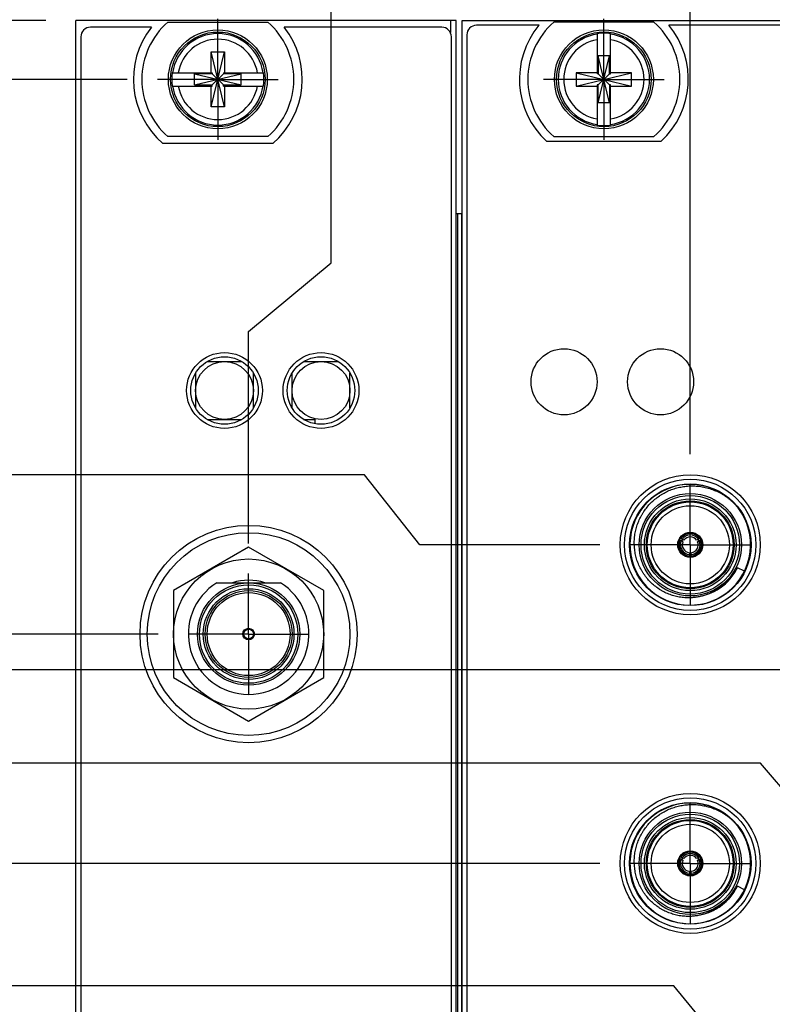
# Model space of a CAD drawing. Header units: inches. Extents: x 0 to 22, y 0 to 17.
# Tile 45 of 121: x 6.6 to 8.2, y 10.4 to 12.5. Entities that reach past the tile are written whole.
import ezdxf

# ---------------------------------------------------------------- set-up
doc = ezdxf.new("R2010")
doc.units = ezdxf.units.IN
doc.header["$LTSCALE"] = 1.21
doc.header["$MEASUREMENT"] = 0
doc.linetypes.add('CENTER', pattern=[0.6, 0.375, -0.075, 0.075, -0.075])
doc.layers.get('0').update_dxf_attribs({"linetype": 'CONTINUOUS'})
doc.layers.add('02___PRT_ALL_AXES', color=7, linetype='CONTINUOUS')
doc.layers.add('DIMENSIONS', color=7, linetype='CONTINUOUS')
doc.styles.get("Standard").update_dxf_attribs({"font": 'txt', "width": 0.8})
doc.dimstyles.new('DIMSTYLE_1', dxfattribs={"dimtxt": 0.125, "dimasz": 0.18, "dimexe": 0.125, "dimexo": 0.0625, "dimgap": 0.03125, "dimtad": 0, "dimtih": 1, "dimtoh": 1, "dimzin": 4, "dimdsep": 46, "dimtxsty": 'STANDARD', "dimblk": '_FILLED', "dimblk1": '_FILLED', "dimblk2": '_FILLED', "dimcen": 0.09, "dimadec": 0, "dimazin": 0, "dimtp": 0.01, "dimtm": 0.01, "dimtfac": 1, "dimtofl": 0, "dimtmove": 0, "dimatfit": 3, "dimldrblk": '_FILLED', "dimfxl": 1, "dimtolj": 1, "dimtzin": 4, "dimarcsym": 0})

# ---------------------------------------------------------------- blocks, each defined once
blk = doc.blocks.new('*D8')
at = {"layer": 'DIMENSIONS', "color": 2, "linetype": 'CONTINUOUS'}
blk.add_line((6.7234, 12.5476), (6.7234, 12.9226), dxfattribs=at)
at = {"layer": 'DIMENSIONS', "color": 2, "linetype": 'CONTINUOUS', "insert": (6.6609, 12.9851), "char_height": 0.125, "width": 1.025, "attachment_point": 1, "rotation": 90, "line_spacing_factor": 0.9}
blk.add_mtext('-.29{\\Ftxt.shx;\\W1.000000;\\H0.125000; }[7.5]', dxfattribs=at)
blk = doc.blocks.new('_FILLED')
at = {"color": 0, "linetype": 'BYBLOCK'}
blk.add_solid([(0, 0), (-1, 0.174), (-1, -0.174)], dxfattribs=at)
blk = doc.blocks.new('*D10')
at = {"layer": 'DIMENSIONS', "color": 2, "linetype": 'CONTINUOUS'}
for p, q in [((10.3162, 11.8632), (10.3162, 12.9226)), ((10.1504, 11.7578), (10.3162, 11.8632)), ((10.1504, 11.3277), (10.1504, 11.7578))]:
    blk.add_line(p, q, dxfattribs=at)
at = {"layer": 'DIMENSIONS', "color": 2, "linetype": 'CONTINUOUS', "insert": (10.2537, 12.9851), "char_height": 0.125, "width": 1.125, "attachment_point": 1, "rotation": 90, "line_spacing_factor": 0.9}
blk.add_mtext('3.13{\\Ftxt.shx;\\W1.000000;\\H0.125000; }[79.6]', dxfattribs=at)
blk = doc.blocks.new('*D11')
at = {"layer": 'DIMENSIONS', "color": 2, "linetype": 'CONTINUOUS'}
blk.add_line((8.9109, 10.9696), (8.9109, 12.9226), dxfattribs=at)
at = {"layer": 'DIMENSIONS', "color": 2, "linetype": 'CONTINUOUS', "insert": (8.8484, 12.9851), "char_height": 0.125, "width": 1.425, "attachment_point": 1, "rotation": 90, "line_spacing_factor": 0.9}
blk.add_mtext('4X 1.89{\\Ftxt.shx;\\W1.000000;\\H0.125000; }[48.1]', dxfattribs=at)
blk = doc.blocks.new('*D12')
at = {"layer": 'DIMENSIONS', "color": 2, "linetype": 'CONTINUOUS'}
blk.add_line((11.047, 10.3096), (11.047, 12.9226), dxfattribs=at)
at = {"layer": 'DIMENSIONS', "color": 2, "linetype": 'CONTINUOUS', "insert": (10.9845, 12.9851), "char_height": 0.125, "width": 1.525, "attachment_point": 1, "rotation": 90, "line_spacing_factor": 0.9}
blk.add_mtext('3X 4.03{\\Ftxt.shx;\\W1.000000;\\H0.125000; }[102.4]', dxfattribs=at)
blk = doc.blocks.new('*D13')
at = {"layer": 'DIMENSIONS', "color": 2, "linetype": 'CONTINUOUS'}
blk.add_line((7.9964, 11.5865), (7.9964, 12.9226), dxfattribs=at)
at = {"layer": 'DIMENSIONS', "color": 2, "linetype": 'CONTINUOUS', "insert": (7.9339, 12.9851), "char_height": 0.125, "width": 1.325, "attachment_point": 1, "rotation": 90, "line_spacing_factor": 0.9}
blk.add_mtext('5X .98{\\Ftxt.shx;\\W1.000000;\\H0.125000; }[24.9]', dxfattribs=at)
blk = doc.blocks.new('*D14')
at = {"layer": 'DIMENSIONS', "color": 2, "linetype": 'CONTINUOUS'}
for p, q in [((7.2521, 11.9827), (7.2521, 12.9226)), ((7.0812, 11.8408), (7.2521, 11.9827)), ((7.0812, 11.4016), (7.0812, 11.8408))]:
    blk.add_line(p, q, dxfattribs=at)
at = {"layer": 'DIMENSIONS', "color": 2, "linetype": 'CONTINUOUS', "insert": (7.1896, 12.9851), "char_height": 0.125, "width": 1.225, "attachment_point": 1, "rotation": 90, "line_spacing_factor": 0.9}
blk.add_mtext('3X .06{\\Ftxt.shx;\\W1.000000;\\H0.125000; }[1.6]', dxfattribs=at)
blk = doc.blocks.new('*D16')
at = {"layer": 'DIMENSIONS', "color": 2, "linetype": 'CONTINUOUS'}
blk.add_line((12.3154, 11.5047), (12.3154, 12.9438), dxfattribs=at)
at = {"layer": 'DIMENSIONS', "color": 2, "linetype": 'CONTINUOUS', "insert": (12.2529, 13.0063), "char_height": 0.125, "width": 1.525, "attachment_point": 1, "rotation": 90, "line_spacing_factor": 0.9}
blk.add_mtext('2X 5.30{\\Ftxt.shx;\\W1.000000;\\H0.125000; }[134.6]', dxfattribs=at)
blk = doc.blocks.new('*D17')
at = {"layer": 'DIMENSIONS', "color": 2, "linetype": 'CONTINUOUS'}
for p, q in [((12.8785, 11.709), (12.8785, 12.9438)), ((12.7134, 11.567), (12.8785, 11.709)), ((12.7134, 11.1637), (12.7134, 11.567))]:
    blk.add_line(p, q, dxfattribs=at)
at = {"layer": 'DIMENSIONS', "color": 2, "linetype": 'CONTINUOUS', "insert": (12.816, 13.0063), "char_height": 0.125, "width": 1.525, "attachment_point": 1, "rotation": 90, "line_spacing_factor": 0.9}
blk.add_mtext('4X 5.70{\\Ftxt.shx;\\W1.000000;\\H0.125000; }[144.7]', dxfattribs=at)
blk = doc.blocks.new('*D18')
at = {"layer": 'DIMENSIONS', "color": 2, "linetype": 'CONTINUOUS'}
blk.add_line((13.5929, 11.4361), (13.5929, 12.9226), dxfattribs=at)
at = {"layer": 'DIMENSIONS', "color": 2, "linetype": 'CONTINUOUS', "insert": (13.5304, 12.9851), "char_height": 0.125, "width": 1.325, "attachment_point": 1, "rotation": 90, "line_spacing_factor": 0.9}
blk.add_mtext('4X 6.58{\\Ftxt.shx;\\W1.000000;\\H0.125000; }[167]', dxfattribs=at)
blk = doc.blocks.new('*D36')
at = {"layer": 'DIMENSIONS', "color": 2, "linetype": 'CONTINUOUS'}
blk.add_line((6.8298, 12.3631), (6.2859, 12.3631), dxfattribs=at)
at = {"layer": 'DIMENSIONS', "color": 2, "linetype": 'CONTINUOUS', "insert": (6.2234, 12.4256), "char_height": 0.125, "width": 1.525, "attachment_point": 3, "line_spacing_factor": 0.9}
blk.add_mtext('8X 4.82{\\Ftxt.shx;\\W1.000000;\\H0.125000; }[122.5]', dxfattribs=at)
blk = doc.blocks.new('*D37')
at = {"layer": 'DIMENSIONS', "color": 2, "linetype": 'CONTINUOUS'}
for p, q in [((6.2984, 12.6432), (6.2788, 12.6432)), ((6.4686, 12.4851), (6.2984, 12.6432)), ((6.6609, 12.4851), (6.4686, 12.4851))]:
    blk.add_line(p, q, dxfattribs=at)
at = {"layer": 'DIMENSIONS', "color": 2, "linetype": 'CONTINUOUS', "insert": (6.2163, 12.7057), "char_height": 0.125, "width": 1.225, "attachment_point": 3, "line_spacing_factor": 0.9}
blk.add_mtext('4.94{\\Ftxt.shx;\\W1.000000;\\H0.125000; }[125.6]', dxfattribs=at)
blk = doc.blocks.new('*D40')
at = {"layer": 'DIMENSIONS', "color": 2, "linetype": 'CONTINUOUS'}
for p, q in [((7.9625, 10.4852), (6.2859, 10.4852)), ((8.2613, 10.122), (7.9625, 10.4852)), ((8.7233, 10.122), (8.2613, 10.122))]:
    blk.add_line(p, q, dxfattribs=at)
at = {"layer": 'DIMENSIONS', "color": 2, "linetype": 'CONTINUOUS', "insert": (6.2234, 10.5477), "char_height": 0.125, "width": 1.425, "attachment_point": 3, "line_spacing_factor": 0.9}
blk.add_mtext('2X 2.58{\\Ftxt.shx;\\W1.000000;\\H0.125000; }[65.5]', dxfattribs=at)
blk = doc.blocks.new('*D41')
at = {"layer": 'DIMENSIONS', "color": 2, "linetype": 'CONTINUOUS'}
for p, q in [((8.1423, 10.9466), (6.2859, 10.9466)), ((8.2826, 10.782), (8.1423, 10.9466)), ((8.7233, 10.782), (8.2826, 10.782))]:
    blk.add_line(p, q, dxfattribs=at)
at = {"layer": 'DIMENSIONS', "color": 2, "linetype": 'CONTINUOUS', "insert": (6.2234, 11.0091), "char_height": 0.125, "width": 1.125, "attachment_point": 3, "line_spacing_factor": 0.9}
blk.add_mtext('3.24{\\Ftxt.shx;\\W1.000000;\\H0.125000; }[82.3]', dxfattribs=at)
blk = doc.blocks.new('*D42')
at = {"layer": 'DIMENSIONS', "color": 2, "linetype": 'CONTINUOUS'}
blk.add_line((7.8088, 10.7389), (6.2859, 10.7389), dxfattribs=at)
at = {"layer": 'DIMENSIONS', "color": 2, "linetype": 'CONTINUOUS', "insert": (6.2234, 10.8014), "char_height": 0.125, "width": 1.125, "attachment_point": 3, "line_spacing_factor": 0.9}
blk.add_mtext('3.20{\\Ftxt.shx;\\W1.000000;\\H0.125000; }[81.2]', dxfattribs=at)
blk = doc.blocks.new('*D43')
at = {"layer": 'DIMENSIONS', "color": 2, "linetype": 'CONTINUOUS'}
blk.add_line((9.9628, 11.1401), (6.2859, 11.1401), dxfattribs=at)
at = {"layer": 'DIMENSIONS', "color": 2, "linetype": 'CONTINUOUS', "insert": (6.2234, 11.2026), "char_height": 0.125, "width": 1.125, "attachment_point": 3, "line_spacing_factor": 0.9}
blk.add_mtext('3.60{\\Ftxt.shx;\\W1.000000;\\H0.125000; }[91.4]', dxfattribs=at)
blk = doc.blocks.new('*D44')
at = {"layer": 'DIMENSIONS', "color": 2, "linetype": 'CONTINUOUS'}
for p, q in [((7.3214, 11.5441), (6.2859, 11.5441)), ((7.4357, 11.3989), (7.3214, 11.5441)), ((7.8088, 11.3989), (7.4357, 11.3989))]:
    blk.add_line(p, q, dxfattribs=at)
at = {"layer": 'DIMENSIONS', "color": 2, "linetype": 'CONTINUOUS', "insert": (6.2234, 11.6066), "char_height": 0.125, "width": 0.925, "attachment_point": 3, "line_spacing_factor": 0.9}
blk.add_mtext('3.86{\\Ftxt.shx;\\W1.000000;\\H0.125000; }[98]', dxfattribs=at)
blk = doc.blocks.new('*D45')
at = {"layer": 'DIMENSIONS', "color": 2, "linetype": 'CONTINUOUS'}
for p, q in [((6.3602, 11.3571), (6.2859, 11.3571)), ((6.4849, 11.214), (6.3602, 11.3571)), ((6.8936, 11.214), (6.4849, 11.214))]:
    blk.add_line(p, q, dxfattribs=at)
at = {"layer": 'DIMENSIONS', "color": 2, "linetype": 'CONTINUOUS', "insert": (6.2234, 11.4196), "char_height": 0.125, "width": 1.125, "attachment_point": 3, "line_spacing_factor": 0.9}
blk.add_mtext('3.67{\\Ftxt.shx;\\W1.000000;\\H0.125000; }[93.3]', dxfattribs=at)

msp = doc.modelspace()

# ---------------------------------------------------------------- linework, layer by layer
at = {"color": 7, "linetype": 'CONTINUOUS'}
for p, q in [((6.7234, 7.3472), (6.7234, 12.4851)), ((7.5114, 12.4851), (6.7234, 12.4851)), ((7.5114, 7.3472), (7.5114, 12.4851)), ((7.5234, 7.3472), (7.5234, 12.4851)), ((7.5234, 12.4851), (8.3114, 12.4851)), ((6.8797, 12.4711), (6.7534, 12.4711)), ((6.9137, 12.4816), (7.1212, 12.4816)), ((7.4814, 12.4711), (7.1551, 12.4711)), ((7.683, 12.4751), (7.5534, 12.4751)), ((7.9212, 12.4816), (7.7137, 12.4816)), ((8.2814, 12.4751), (7.9519, 12.4751)), ((6.7334, 12.4511), (6.7334, 8.3811)), ((7.5014, 8.3811), (7.5014, 12.4511)), ((7.5334, 12.4551), (7.5334, 8.3851)), ((7.8036, 12.4578), (7.8036, 12.3748)), ((7.8312, 12.3748), (7.8312, 12.4578)), ((7.0036, 12.306), (7.0312, 12.4202)), ((7.0036, 12.3769), (7.0036, 12.4202)), ((7.0312, 12.306), (7.0036, 12.4202)), ((7.0036, 12.4202), (7.0312, 12.4202)), ((7.0312, 12.4202), (7.0312, 12.3769)), ((7.8057, 12.3146), (7.8291, 12.4116)), ((7.8057, 12.4116), (7.8057, 12.3748)), ((7.8291, 12.3146), (7.8057, 12.4116)), ((7.8291, 12.4116), (7.8057, 12.4116)), ((7.8291, 12.3748), (7.8291, 12.4116)), ((6.9228, 12.3769), (7.0057, 12.3769)), ((6.9689, 12.3514), (6.9689, 12.3748)), ((6.9689, 12.3748), (7.0659, 12.3514)), ((7.0057, 12.3748), (6.9689, 12.3748)), ((6.9689, 12.3514), (7.0659, 12.3748)), ((7.0057, 12.3769), (7.0057, 12.3748)), ((7.0057, 12.3514), (7.0291, 12.3748)), ((7.0291, 12.3514), (7.0057, 12.3748)), ((7.0291, 12.3769), (7.0291, 12.3748)), ((7.0291, 12.3769), (7.1121, 12.3769)), ((7.0659, 12.3748), (7.0291, 12.3748)), ((7.0659, 12.3514), (7.0659, 12.3748)), ((7.7603, 12.3769), (7.7603, 12.3493)), ((7.7603, 12.3769), (7.8745, 12.3493)), ((7.8036, 12.3769), (7.7603, 12.3769)), ((7.7603, 12.3493), (7.8745, 12.3769)), ((7.8057, 12.3748), (7.8036, 12.3748)), ((7.8057, 12.3514), (7.8291, 12.3748)), ((7.8291, 12.3514), (7.8057, 12.3748)), ((7.8291, 12.3748), (7.8312, 12.3748)), ((7.8745, 12.3769), (7.8312, 12.3769)), ((7.8745, 12.3493), (7.8745, 12.3769)), ((6.9228, 12.3493), (7.0057, 12.3493)), ((6.9689, 12.3514), (7.0057, 12.3514)), ((7.0036, 12.306), (7.0036, 12.3493)), ((7.0057, 12.3493), (7.0057, 12.3514)), ((7.0291, 12.3493), (7.0291, 12.3514)), ((7.0291, 12.3514), (7.0659, 12.3514)), ((7.0291, 12.3493), (7.1121, 12.3493)), ((7.0312, 12.3493), (7.0312, 12.306)), ((7.7603, 12.3493), (7.8036, 12.3493)), ((7.8036, 12.3514), (7.8036, 12.2685)), ((7.8057, 12.3514), (7.8036, 12.3514)), ((7.8057, 12.3146), (7.8057, 12.3514)), ((7.8291, 12.3514), (7.8291, 12.3146)), ((7.8312, 12.3514), (7.8291, 12.3514)), ((7.8312, 12.2685), (7.8312, 12.3514)), ((7.8312, 12.3493), (7.8745, 12.3493)), ((7.0312, 12.306), (7.0036, 12.306)), ((7.8291, 12.3146), (7.8057, 12.3146)), ((7.1212, 12.2446), (6.9137, 12.2446)), ((7.7137, 12.2446), (7.9212, 12.2446)), ((7.1312, 12.2301), (6.9037, 12.2301)), ((7.9357, 12.2341), (7.6992, 12.2341)), ((7.5114, 12.0851), (7.5231, 12.0851)), ((7.5231, 8.0851), (7.5231, 12.0851)), ((6.9952, 11.7785), (7.0672, 11.7785)), ((7.1952, 11.7785), (7.2672, 11.7785)), ((6.9712, 11.7544), (6.9712, 11.6825)), ((7.0912, 11.6825), (7.0912, 11.7544)), ((7.1712, 11.6825), (7.1712, 11.7544)), ((7.2912, 11.6825), (7.2912, 11.7544)), ((6.9952, 11.6585), (7.0672, 11.6585)), ((7.1952, 11.6585), (7.2192, 11.6585)), ((7.2192, 11.6496), (7.2192, 11.6585)), ((7.9756, 11.4092), (7.978, 11.4077)), ((7.9796, 11.4105), (7.9772, 11.4119)), ((7.978, 11.4077), (7.9813, 11.4054)), ((7.9832, 11.4088), (7.9796, 11.4105)), ((8.0132, 11.4105), (8.0096, 11.4088)), ((8.0116, 11.4054), (8.0148, 11.4077)), ((8.0157, 11.4119), (8.0132, 11.4105)), ((8.0148, 11.4077), (8.0173, 11.4092)), ((8.0151, 11.4155), (8.0151, 11.4155)), ((7.0812, 11.3941), (6.9252, 11.304)), ((7.2372, 11.304), (7.0812, 11.3941)), ((7.9944, 11.3826), (7.9948, 11.3786)), ((7.998, 11.3786), (7.9984, 11.3826)), ((7.9948, 11.3786), (7.9949, 11.3758)), ((7.998, 11.3758), (7.998, 11.3786)), ((8.0014, 11.3744), (8.0014, 11.3744)), ((8.1089, 11.3444), (8.0941, 11.3515)), ((7.0154, 11.3203), (7.1469, 11.3203)), ((6.9252, 11.304), (6.9252, 11.1239)), ((7.2372, 11.1239), (7.2372, 11.304)), ((8.0306, 11.2958), (8.0292, 11.2953)), ((8.0318, 11.2963), (8.0306, 11.2958)), ((6.9252, 11.1239), (7.0812, 11.0338)), ((7.0812, 11.0338), (7.2372, 11.1239)), ((7.9756, 10.7492), (7.978, 10.7477)), ((7.9796, 10.7505), (7.9772, 10.7519)), ((7.9832, 10.7488), (7.9796, 10.7505)), ((8.0132, 10.7505), (8.0096, 10.7488)), ((8.0157, 10.7519), (8.0132, 10.7505)), ((8.0148, 10.7477), (8.0173, 10.7492)), ((8.0151, 10.7555), (8.0151, 10.7555)), ((7.978, 10.7477), (7.9813, 10.7454)), ((8.0116, 10.7454), (8.0148, 10.7477)), ((7.9944, 10.7226), (7.9948, 10.7186)), ((7.9948, 10.7186), (7.9949, 10.7158)), ((7.998, 10.7186), (7.9984, 10.7226)), ((7.998, 10.7158), (7.998, 10.7186)), ((8.0014, 10.7144), (8.0014, 10.7144)), ((8.1089, 10.6844), (8.0941, 10.6915)), ((8.0306, 10.6358), (8.0292, 10.6353)), ((8.0318, 10.6363), (8.0306, 10.6358))]:
    msp.add_line(p, q, dxfattribs=at)
at = {"color": 9, "linetype": 'CONTINUOUS'}
for p, q in [((7.4994, 12.4851), (7.4994, 12.4598)), ((7.5144, 8.0851), (7.5144, 12.0851)), ((7.523, 8.0851), (7.523, 12.0851))]:
    msp.add_line(p, q, dxfattribs=at)
at = {"color": 7, "linetype": 'CONTINUOUS'}
for centre, radius in [((7.0174, 12.3631), 0.1025), ((7.8174, 12.3631), 0.1025), ((7.0174, 12.3631), 0.098), ((7.8174, 12.3631), 0.098), ((7.0312, 11.7185), 0.0785), ((7.2312, 11.7185), 0.0785), ((7.7349, 11.7366), 0.0685), ((7.9349, 11.7366), 0.0685), ((7.0312, 11.7185), 0.07), ((7.0312, 11.7185), 0.06), ((7.2312, 11.7185), 0.07), ((7.2312, 11.7185), 0.06), ((7.9964, 11.3989), 0.145), ((7.9964, 11.3989), 0.136), ((7.9964, 11.3989), 0.106), ((7.9964, 11.3989), 0.091), ((7.9964, 11.3989), 0.081), ((7.0812, 11.214), 0.225), ((7.0812, 11.214), 0.21), ((7.9964, 11.3989), 0.026), ((7.9964, 11.3989), 0.025), ((7.0812, 11.214), 0.1555), ((7.0812, 11.214), 0.106), ((7.0812, 11.214), 0.09), ((7.0812, 11.214), 0.012), ((7.0812, 11.214), 0.01), ((7.9964, 10.7389), 0.145), ((7.9964, 10.7389), 0.136), ((7.9964, 10.7389), 0.106), ((7.9964, 10.7389), 0.091), ((7.9964, 10.7389), 0.081), ((7.9964, 10.7389), 0.026), ((7.9964, 10.7389), 0.025)]:
    msp.add_circle(centre, radius, dxfattribs=at)
at = {"color": 9, "linetype": 'CONTINUOUS'}
for centre, radius in [((7.9964, 11.3989), 0.126), ((7.9964, 11.3989), 0.102), ((7.9964, 11.3989), 0.095), ((7.9964, 11.3989), 0.089), ((7.0812, 11.214), 0.102), ((7.0812, 11.214), 0.094), ((7.0812, 11.214), 0.086), ((7.9964, 10.7389), 0.126), ((7.9964, 10.7389), 0.102), ((7.9964, 10.7389), 0.095), ((7.9964, 10.7389), 0.089)]:
    msp.add_circle(centre, radius, dxfattribs=at)
at = {"color": 7, "linetype": 'CONTINUOUS'}
for centre, radius, start, end in [((6.7534, 12.4511), 0.02, 90, 180), ((7.0174, 12.3631), 0.175, 141.8922, 229.4642), ((7.0174, 12.3631), 0.1575, 131.203, 228.797), ((7.0174, 12.3631), 0.1575, 311.203, 48.797), ((7.0174, 12.3631), 0.175, 310.5358, 38.1078), ((7.4814, 12.4511), 0.02, 0, 90), ((7.5534, 12.4551), 0.02, 90, 180), ((7.8174, 12.3631), 0.175, 140.2082, 227.4886), ((7.8174, 12.3631), 0.1575, 131.203, 228.797), ((7.8174, 12.3631), 0.1575, 311.203, 48.797), ((7.8174, 12.3631), 0.175, 312.5114, 39.7918), ((7.8174, 12.3631), 0.0956, 81.7166, 98.2834), ((7.0174, 12.3631), 0.0956, 171.7166, 188.2834), ((7.0174, 12.3631), 0.0956, 351.7166, 8.2834), ((7.8174, 12.3631), 0.0956, 261.7166, 278.2834), ((7.9964, 11.3989), 0.125, 43.8577, 43.5161), ((7.9964, 11.3989), 0.0232, 33.8689, 146.1311), ((7.9952, 11.3817), 0.0337, 125.527, 131.7956), ((7.9964, 11.3989), 0.0232, 153.8689, 266.1311), ((7.9964, 11.3989), 0.0204, 154.4295, 265.5705), ((7.9964, 11.3989), 0.0195, 145.089, 154.9077), ((7.9964, 11.3989), 0.0204, 34.4295, 145.5705), ((7.9964, 11.3989), 0.0165, 156.8706, 263.1294), ((7.9964, 11.3989), 0.0165, 36.8708, 143.1292), ((7.9964, 11.3989), 0.0232, 273.8689, 26.1311), ((7.9964, 11.3989), 0.0204, 274.4295, 25.5705), ((7.9964, 11.3989), 0.0165, 276.8708, 23.1292), ((7.9964, 11.3989), 0.0195, 25.0923, 34.911), ((7.9978, 11.3819), 0.0335, 48.1826, 54.4948), ((7.981, 11.4062), 0.0335, 288.1818, 294.4949), ((7.9964, 11.3989), 0.0195, 265.1051, 274.8949), ((7.0812, 11.214), 0.125, 121.723, 58.277), ((7.0812, 11.214), 0.1115, 72.4753, 107.5247), ((7.9964, 10.7389), 0.125, 43.8577, 43.5161), ((7.9952, 10.7217), 0.0337, 125.527, 131.7956), ((7.9964, 10.7389), 0.0232, 153.8689, 266.1311), ((7.9964, 10.7389), 0.0232, 33.8689, 146.1311), ((7.9964, 10.7389), 0.0195, 145.089, 154.9077), ((7.9964, 10.7389), 0.0204, 34.4295, 145.5705), ((7.9964, 10.7389), 0.0165, 36.8708, 143.1292), ((7.9964, 10.7389), 0.0232, 273.8689, 26.1311), ((7.9964, 10.7389), 0.0195, 25.0923, 34.911), ((7.9978, 10.7219), 0.0335, 48.1826, 54.4948), ((7.9964, 10.7389), 0.0204, 154.4295, 265.5705), ((7.9964, 10.7389), 0.0165, 156.8706, 263.1294), ((7.9964, 10.7389), 0.0204, 274.4295, 25.5705), ((7.9964, 10.7389), 0.0165, 276.8708, 23.1292), ((7.981, 10.7462), 0.0335, 288.1818, 294.4949), ((7.9964, 10.7389), 0.0195, 265.1051, 274.8949)]:
    msp.add_arc(centre, radius, start, end, dxfattribs=at)
at = {"color": 9, "linetype": 'CONTINUOUS'}
for centre, radius, start, end in [((7.0174, 12.3631), 0.0947, 8.3637, 171.6363), ((7.0174, 12.3631), 0.0832, 9.5336, 170.4664), ((7.8174, 12.3631), 0.0947, 98.3637, 261.6363), ((7.8174, 12.3631), 0.0832, 99.5336, 260.4664), ((7.8174, 12.3631), 0.0947, 278.3637, 81.6363), ((7.8174, 12.3631), 0.0832, 279.5336, 80.4664), ((7.0174, 12.3631), 0.0947, 188.3637, 351.6363), ((7.0174, 12.3631), 0.0832, 189.5336, 350.4664), ((7.9965, 11.3988), 0.1085, 319.5785, 334.1743), ((7.996, 11.3996), 0.1094, 289.6936, 319.4244), ((7.9965, 10.7388), 0.1084, 319.5807, 334.1791)]:
    msp.add_arc(centre, radius, start, end, dxfattribs=at)
at = {"color": 7, "linetype": 'CONTINUOUS'}
for centre, major_axis, start_param, end_param in [((8.0045, 11.4129), (0.0154, 0.0267), -4.344241, -4.221481), ((7.9884, 11.4129), (-0.0154, 0.0267), -2.061705, -1.939033), ((8.0125, 11.3989), (0.0308, 0), -2.061705, -1.939029), ((8.0045, 10.7529), (0.0154, 0.0267), -4.344241, -4.221481), ((7.9884, 10.7529), (-0.0154, 0.0267), -2.061705, -1.939033), ((8.0125, 10.7389), (0.0308, 0), -2.061705, -1.939029)]:
    msp.add_ellipse(centre, major_axis=major_axis, ratio=0.85277, start_param=start_param, end_param=end_param, dxfattribs=at)
for points, knots in [([(7.9964, 11.2891), (7.9926, 11.2889), (7.985, 11.2891), (7.9737, 11.2904), (7.9626, 11.293), (7.9536, 11.296), (7.9466, 11.299), (7.9415, 11.3015), (7.9365, 11.3042), (7.9301, 11.3082), (7.9224, 11.3138), (7.9139, 11.3214), (7.9075, 11.3285), (7.9029, 11.3345), (7.8996, 11.3391), (7.8965, 11.3439), (7.8928, 11.3506), (7.8888, 11.3592), (7.885, 11.3699), (7.8823, 11.381), (7.881, 11.3904), (7.8805, 11.398), (7.8804, 11.4037), (7.8806, 11.4094), (7.8812, 11.4169), (7.8827, 11.4263), (7.8855, 11.4373), (7.8894, 11.4481), (7.8935, 11.4566), (7.8973, 11.4632), (7.9014, 11.4696), (7.907, 11.4772), (7.9147, 11.4857), (7.9231, 11.4934), (7.9307, 11.4991), (7.9371, 11.5032), (7.942, 11.5061), (7.947, 11.5087), (7.9539, 11.5119), (7.9628, 11.5152), (7.9738, 11.5182), (7.9851, 11.5201), (7.9926, 11.5207), (7.9964, 11.5209)], [0, 0, 0, 0, 0.031246, 0.062492, 0.093737, 0.124983, 0.140611, 0.156239, 0.171868, 0.187496, 0.218742, 0.249989, 0.281235, 0.296863, 0.312491, 0.32812, 0.343748, 0.374995, 0.406242, 0.437489, 0.468736, 0.484365, 0.499993, 0.515621, 0.53125, 0.562498, 0.593745, 0.624993, 0.65624, 0.671869, 0.687497, 0.718746, 0.749994, 0.781242, 0.81249, 0.828119, 0.843748, 0.859376, 0.875005, 0.906254, 0.937503, 0.968751, 1, 1, 1, 1]), ([(7.9964, 11.5209), (7.9985, 11.5209), (8.0027, 11.521), (8.009, 11.5207), (8.0152, 11.5201), (8.0235, 11.5188), (8.0337, 11.5165), (8.0436, 11.5131), (8.0513, 11.5098), (8.0569, 11.5071), (8.0624, 11.5041), (8.0677, 11.5008), (8.072, 11.4978), (8.0754, 11.4953), (8.0778, 11.4934), (8.0802, 11.4913), (8.0826, 11.4893), (8.0849, 11.4871), (8.0864, 11.4857), (8.0871, 11.485)], [0, 0, 0, 0, 0.062501, 0.125008, 0.187511, 0.250015, 0.374983, 0.499952, 0.562455, 0.624959, 0.687463, 0.749966, 0.81247, 0.843725, 0.87498, 0.906235, 0.937491, 0.968748, 1, 1, 1, 1]), ([(8.0941, 11.3515), (8.0935, 11.3506), (8.0924, 11.3486), (8.0905, 11.3457), (8.0886, 11.3429), (8.0867, 11.34), (8.0847, 11.3372), (8.0826, 11.3345), (8.0805, 11.3318), (8.079, 11.33), (8.0783, 11.3291)], [0, 0, 0, 0, 0.124891, 0.249835, 0.374827, 0.499847, 0.624872, 0.749904, 0.87495, 1, 1, 1, 1]), ([(8.0783, 11.3291), (8.0775, 11.3282), (8.0759, 11.3264), (8.0735, 11.3238), (8.0709, 11.3212), (8.0674, 11.318), (8.0629, 11.314), (8.0571, 11.3097), (8.0511, 11.3058), (8.0449, 11.3022), (8.0385, 11.299), (8.034, 11.2971), (8.0318, 11.2963)], [0, 0, 0, 0, 0.062512, 0.125021, 0.18753, 0.25004, 0.375043, 0.500042, 0.625039, 0.75003, 0.875019, 1, 1, 1, 1]), ([(8.0292, 11.2953), (8.0279, 11.2948), (8.0259, 11.2942), (8.0232, 11.2934), (8.0206, 11.2926), (8.0172, 11.2918), (8.0131, 11.2909), (8.0089, 11.2902), (8.0034, 11.2895), (7.9992, 11.2892), (7.9964, 11.2891)], [0, 0, 0, 0, 0.125002, 0.187508, 0.250013, 0.375017, 0.500023, 0.625026, 0.750031, 1, 1, 1, 1]), ([(7.9964, 10.6291), (7.9926, 10.6289), (7.985, 10.6291), (7.9737, 10.6304), (7.9626, 10.633), (7.9536, 10.636), (7.9466, 10.639), (7.9415, 10.6415), (7.9365, 10.6442), (7.9301, 10.6482), (7.9224, 10.6538), (7.9139, 10.6614), (7.9075, 10.6685), (7.9029, 10.6745), (7.8996, 10.6791), (7.8965, 10.6839), (7.8928, 10.6906), (7.8888, 10.6992), (7.885, 10.7099), (7.8823, 10.721), (7.881, 10.7304), (7.8805, 10.738), (7.8804, 10.7437), (7.8806, 10.7494), (7.8812, 10.7569), (7.8827, 10.7663), (7.8855, 10.7773), (7.8894, 10.7881), (7.8935, 10.7966), (7.8973, 10.8032), (7.9014, 10.8096), (7.907, 10.8172), (7.9147, 10.8257), (7.9231, 10.8334), (7.9307, 10.8391), (7.9371, 10.8432), (7.942, 10.8461), (7.947, 10.8487), (7.9539, 10.8519), (7.9628, 10.8552), (7.9738, 10.8582), (7.9851, 10.8601), (7.9926, 10.8607), (7.9964, 10.8609)], [0, 0, 0, 0, 0.031246, 0.062492, 0.093737, 0.124983, 0.140611, 0.156239, 0.171868, 0.187496, 0.218742, 0.249989, 0.281235, 0.296863, 0.312491, 0.32812, 0.343748, 0.374995, 0.406242, 0.437489, 0.468736, 0.484365, 0.499993, 0.515621, 0.53125, 0.562498, 0.593745, 0.624993, 0.65624, 0.671869, 0.687497, 0.718746, 0.749994, 0.781242, 0.81249, 0.828119, 0.843748, 0.859376, 0.875005, 0.906254, 0.937503, 0.968751, 1, 1, 1, 1]), ([(7.9964, 10.8609), (7.9985, 10.8609), (8.0027, 10.861), (8.009, 10.8607), (8.0152, 10.8601), (8.0235, 10.8588), (8.0337, 10.8565), (8.0436, 10.8531), (8.0513, 10.8498), (8.0569, 10.8471), (8.0624, 10.8441), (8.0677, 10.8408), (8.072, 10.8378), (8.0754, 10.8353), (8.0778, 10.8334), (8.0802, 10.8313), (8.0826, 10.8293), (8.0849, 10.8271), (8.0864, 10.8257), (8.0871, 10.825)], [0, 0, 0, 0, 0.062501, 0.125008, 0.187511, 0.250015, 0.374983, 0.499952, 0.562455, 0.624959, 0.687463, 0.749966, 0.81247, 0.843725, 0.87498, 0.906235, 0.937491, 0.968748, 1, 1, 1, 1]), ([(8.0941, 10.6915), (8.0935, 10.6906), (8.0924, 10.6886), (8.0905, 10.6857), (8.0886, 10.6829), (8.0867, 10.68), (8.0847, 10.6772), (8.0826, 10.6745), (8.0805, 10.6718), (8.079, 10.67), (8.0783, 10.6691)], [0, 0, 0, 0, 0.124891, 0.249835, 0.374827, 0.499847, 0.624872, 0.749904, 0.87495, 1, 1, 1, 1]), ([(8.0783, 10.6691), (8.0775, 10.6682), (8.0759, 10.6664), (8.0735, 10.6638), (8.0709, 10.6612), (8.0674, 10.658), (8.0629, 10.654), (8.0571, 10.6497), (8.0511, 10.6458), (8.0449, 10.6422), (8.0385, 10.639), (8.034, 10.6371), (8.0318, 10.6363)], [0, 0, 0, 0, 0.062512, 0.125021, 0.18753, 0.25004, 0.375043, 0.500042, 0.625039, 0.75003, 0.875019, 1, 1, 1, 1]), ([(8.0292, 10.6353), (8.0279, 10.6348), (8.0259, 10.6342), (8.0232, 10.6334), (8.0206, 10.6326), (8.0172, 10.6318), (8.0131, 10.6309), (8.0089, 10.6302), (8.0034, 10.6295), (7.9992, 10.6292), (7.9964, 10.6291)], [0, 0, 0, 0, 0.125002, 0.187508, 0.250013, 0.375017, 0.500023, 0.625026, 0.750031, 1, 1, 1, 1])]:
    msp.add_open_spline(points, degree=3, knots=knots, dxfattribs=at)
at = {"color": 9, "linetype": 'CONTINUOUS'}
msp.add_open_spline([(8.033, 10.6367), (8.0352, 10.6375), (8.0396, 10.6392), (8.046, 10.6422), (8.0522, 10.6457), (8.0581, 10.6495), (8.0638, 10.6537), (8.0692, 10.6583), (8.0744, 10.6632), (8.0775, 10.6667), (8.0791, 10.6685)], degree=3, knots=[0, 0, 0, 0, 0.125002, 0.250003, 0.375003, 0.500003, 0.625002, 0.750001, 0.875, 1, 1, 1, 1], dxfattribs=at)
at = {"layer": '02___PRT_ALL_AXES', "color": 7, "linetype": 'CENTER'}
for p, q in [((7.0174, 12.3631), (7.0174, 12.4882)), ((7.8174, 12.3631), (7.8174, 12.4882)), ((7.0174, 12.3631), (6.8923, 12.3631)), ((7.0174, 12.3631), (7.0174, 12.238)), ((7.0174, 12.3631), (7.1425, 12.3631)), ((7.8174, 12.3631), (7.6923, 12.3631)), ((7.8174, 12.3631), (7.8174, 12.238)), ((7.8174, 12.3631), (7.9425, 12.3631)), ((7.9964, 11.3989), (7.9964, 11.524)), ((7.9964, 11.3989), (7.8713, 11.3989)), ((7.9964, 11.3989), (7.9964, 11.2738)), ((7.9964, 11.3989), (8.1215, 11.3989)), ((7.0812, 11.214), (7.0812, 11.3391)), ((7.0812, 11.214), (6.9561, 11.214)), ((7.0812, 11.214), (7.0812, 11.0889)), ((7.0812, 11.214), (7.2063, 11.214)), ((7.9964, 10.7389), (7.9964, 10.864)), ((7.9964, 10.7389), (7.8713, 10.7389)), ((7.9964, 10.7389), (7.9964, 10.6138)), ((7.9964, 10.7389), (8.1215, 10.7389))]:
    msp.add_line(p, q, dxfattribs=at)

# ---------------------------------------------------------------- dimensions: what is measured, and where the dimension line sits
at = {"layer": 'DIMENSIONS', "color": 2, "linetype": 'CONTINUOUS'}
for feature_location, offset, dtype, origin, text, picture, middle in [((12.3154, 11.5047), (0, 1.4391), 1, (7.0174, 11.4422), '2X <>', '*D16', (12.3154, 13.7688)), ((12.7134, 11.1637), (0.1651, 1.7801), 0, (7.0174, 11.1012), '4X <>', '*D17', (12.8785, 13.7688)), ((11.047, 10.3096), (0, 2.6131), 1, (7.0174, 10.2471), '3X <>', '*D12', (11.047, 13.7476)), ((8.9109, 10.9696), (0, 1.9531), 1, (7.0174, 10.9071), '4X <>', '*D11', (8.9109, 13.6976)), ((7.9964, 11.5865), (0, 1.3361), 1, (7.0174, 11.524), '5X <>', '*D13', (7.9964, 13.6476)), ((13.5929, 11.4361), (0, 1.4865), 1, (7.0174, 11.3736), '4X <>', '*D18', (13.5929, 13.6476)), ((7.0812, 11.4016), (0.171, 1.521), 0, (7.0174, 11.3391), '3X <>', '*D14', (7.2521, 13.5976)), ((6.7234, 12.5476), (0, 0.375), 1, (7.0174, 12.4851), '-<>', '*D8', (6.7234, 13.4976)), ((6.8298, 12.3631), (-0.5439, 0), 0, (6.8923, 7.5422), '8X <>', '*D36', (5.4609, 12.3631)), ((8.7233, 10.122), (-2.4374, 0.3633), 0, (8.7858, 7.5422), '2X <>', '*D40', (5.5109, 10.4852))]:
    dim = msp.add_ordinate_dim(feature_location=feature_location, offset=offset, dtype=dtype, origin=origin, text=text, dimstyle='DIMSTYLE_1', dxfattribs=at)
    dim.commit()
    dim.dimension.update_dxf_attribs({"geometry": picture, "text_midpoint": middle})
for feature_location, offset, origin, picture, middle in [((10.1504, 11.3277), (0.1658, 1.5949), (7.0174, 11.2652), '*D10', (10.3162, 13.5476)), ((6.6609, 12.4851), (-0.3821, 0.1581), (6.7234, 7.5422), '*D37', (5.6038, 12.6432)), ((7.8088, 11.3989), (-1.5229, 0.1452), (7.8713, 7.5422), '*D44', (5.7609, 11.5441)), ((6.8936, 11.214), (-0.6077, 0.1431), (6.9561, 7.5422), '*D45', (5.6609, 11.3571)), ((9.9628, 11.1401), (-3.6769, 0), (10.0253, 7.5422), '*D43', (5.6609, 11.1401)), ((8.7233, 10.782), (-2.4374, 0.1646), (8.7858, 7.5422), '*D41', (5.6609, 10.9466)), ((7.8088, 10.7389), (-1.5229, 0), (7.8713, 7.5422), '*D42', (5.6609, 10.7389))]:
    dim = msp.add_ordinate_dim(feature_location=feature_location, offset=offset, dtype=0, origin=origin, dimstyle='DIMSTYLE_1', dxfattribs=at)
    dim.commit()
    dim.dimension.update_dxf_attribs({"geometry": picture, "text_midpoint": middle})

doc.saveas('drawing.dxf')
